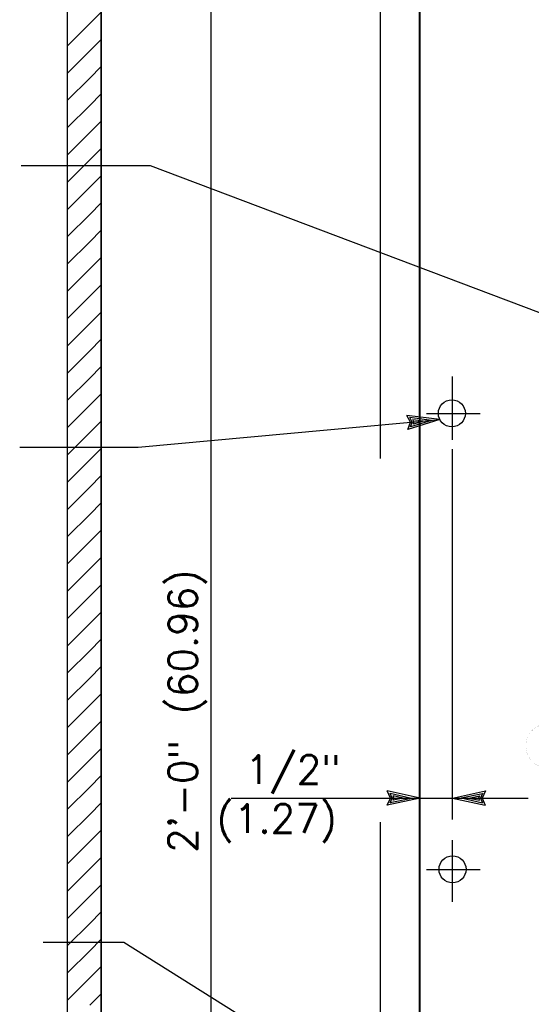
# Model space of a CAD drawing. Extents: x -17 to 2859, y -14 to 3983.
# Tile 5 of 39: x -12.97 to -10.73, y 7.77 to 12.07. Entities that reach past the tile are written whole.
import ezdxf
from ezdxf.enums import TextEntityAlignment as Align

# ---------------------------------------------------------------- set-up
doc = ezdxf.new("R2010")
doc.units = 0
doc.header["$LTSCALE"] = 25.4
doc.header["$MEASUREMENT"] = 0
doc.linetypes.add('HIDDEN2', pattern=[0.1875, 0.125, -0.0625])
doc.layers.add('PAN_TS', color=7, linetype='CONTINUOUS')
doc.styles.add('TXT_SHX', font='txt.shx')

# ---------------------------------------------------------------- blocks, each defined once
blk = doc.blocks.new('LT1')
at = {"layer": 'PAN_TS', "color": 24, "linetype": 'CONTINUOUS'}
for p, q in [((0, 0), (-0.0015, -0.000325)), ((-0.0015, -0.000325), (-0.00135, 0)), ((0, 0), (-0.001488, 0.000325)), ((-0.00135, 0), (-0.001488, 0.000325)), ((-0.000387, -0.000013), (-0.001362, 0.000212)), ((-0.001275, 0), (-0.001362, 0.000212)), ((-0.001362, -0.000212), (-0.001275, 0)), ((-0.000763, 0), (-0.001225, 0.0001)), ((-0.001187, 0), (-0.001225, 0.0001)), ((-0.000763, 0), (-0.001225, -0.0001)), ((-0.001225, -0.0001), (-0.001187, 0)), ((-0.000387, -0.000013), (-0.001362, -0.000212))]:
    blk.add_line(p, q, dxfattribs=at)

msp = doc.modelspace()

# ---------------------------------------------------------------- linework, layer by layer
at = {"layer": 'PAN_TS', "color": 7, "linetype": 'CONTINUOUS'}
for p, q in [((-11.2206, 4.9297), (-11.2206, 13.3907)), ((-12.7576, 5.3887), (-12.7576, 12.8727)), ((-12.6106, 5.3887), (-12.6106, 12.8727)), ((-11.2176, 5.3887), (-11.2176, 12.8517)), ((-12.1296, 5.9177), (-12.1296, 12.3937)), ((-12.6606, 12.0487), (-12.6106, 12.0987)), ((-12.7576, 11.9517), (-12.6606, 12.0487)), ((-12.6606, 11.9297), (-12.6106, 11.9797)), ((-12.7576, 11.8327), (-12.6606, 11.9297)), ((-12.6606, 11.8107), (-12.6106, 11.8607)), ((-12.7576, 11.7137), (-12.6606, 11.8107)), ((-12.6606, 11.6917), (-12.6106, 11.7417)), ((-12.7576, 11.5947), (-12.6606, 11.6917)), ((-12.6606, 11.5727), (-12.6106, 11.6227)), ((-12.7576, 11.4757), (-12.6606, 11.5727)), ((-12.6606, 11.4537), (-12.6106, 11.5037)), ((-12.9601, 11.4297), (-12.3966, 11.4297)), ((-12.7576, 11.3567), (-12.6606, 11.4537)), ((-12.3966, 11.4297), (-9.2136, 10.2277)), ((-12.6606, 11.3347), (-12.6106, 11.3847)), ((-12.7576, 11.2377), (-12.6606, 11.3347)), ((-12.6606, 11.2157), (-12.6106, 11.2657)), ((-12.7576, 11.1187), (-12.6606, 11.2157)), ((-12.6606, 11.0967), (-12.6106, 11.1467)), ((-12.7576, 10.9997), (-12.6606, 11.0967)), ((-12.6606, 10.9777), (-12.6106, 11.0277)), ((-12.7576, 10.8807), (-12.6606, 10.9777)), ((-12.6606, 10.8587), (-12.6106, 10.9087)), ((-12.7576, 10.7617), (-12.6606, 10.8587)), ((-12.6606, 10.7397), (-12.6106, 10.7897)), ((-12.7576, 10.6427), (-12.6606, 10.7397)), ((-12.6606, 10.6207), (-12.6106, 10.6707)), ((-12.7576, 10.5237), (-12.6606, 10.6207)), ((-12.6606, 10.5017), (-12.6106, 10.5517)), ((-12.7576, 10.4047), (-12.6606, 10.5017)), ((-11.0756, 10.2317), (-11.0756, 10.5087)), ((-12.6606, 10.3827), (-12.6106, 10.4327)), ((-12.7576, 10.2857), (-12.6606, 10.3827)), ((-12.6606, 10.2637), (-12.6106, 10.3137)), ((-12.4486, 10.1997), (-11.1306, 10.3207)), ((-11.1896, 10.3477), (-10.9546, 10.3477)), ((-12.7576, 10.1667), (-12.6606, 10.2637)), ((-12.9667, 10.1997), (-12.4486, 10.1997)), ((-12.6606, 10.1447), (-12.6106, 10.1947)), ((-11.0756, 8.5747), (-11.0756, 10.1907)), ((-12.7576, 10.0477), (-12.6606, 10.1447)), ((-12.6606, 10.0257), (-12.6106, 10.0757)), ((-12.7576, 9.9287), (-12.6606, 10.0257)), ((-12.6606, 9.9067), (-12.6106, 9.9567)), ((-12.7576, 9.8097), (-12.6606, 9.9067)), ((-12.6606, 9.7877), (-12.6106, 9.8377)), ((-12.7576, 9.6907), (-12.6606, 9.7877)), ((-12.6606, 9.6687), (-12.6106, 9.7187)), ((-12.7576, 9.5717), (-12.6606, 9.6687)), ((-12.6606, 9.5497), (-12.6106, 9.5997)), ((-12.7576, 9.4527), (-12.6606, 9.5497)), ((-12.6606, 9.4307), (-12.6106, 9.4807)), ((-12.7576, 9.3337), (-12.6606, 9.4307)), ((-12.6606, 9.3117), (-12.6106, 9.3617)), ((-12.7576, 9.2147), (-12.6606, 9.3117)), ((-12.6606, 9.1927), (-12.6106, 9.2427)), ((-12.7576, 9.0957), (-12.6606, 9.1927)), ((-12.6606, 9.0737), (-12.6106, 9.1237)), ((-12.7576, 8.9767), (-12.6606, 9.0737)), ((-12.6606, 8.9547), (-12.6106, 9.0047)), ((-12.7576, 8.8577), (-12.6606, 8.9547)), ((-12.6606, 8.8357), (-12.6106, 8.8857)), ((-12.7576, 8.7387), (-12.6606, 8.8357)), ((-12.6606, 8.7167), (-12.6106, 8.7667)), ((-12.7576, 8.6197), (-12.6606, 8.7167)), ((-12.6606, 8.5977), (-12.6106, 8.6477)), ((-12.0431, 8.6687), (-11.2176, 8.6687)), ((-11.2176, 8.6687), (-11.0756, 8.6687)), ((-11.0756, 8.6687), (-10.7446, 8.6687)), ((-12.7576, 8.5007), (-12.6606, 8.5977)), ((-12.6606, 8.4787), (-12.6106, 8.5287)), ((-12.7576, 8.3817), (-12.6606, 8.4787)), ((-11.0756, 8.2157), (-11.0756, 8.4857)), ((-12.6606, 8.3597), (-12.6106, 8.4097)), ((-12.7576, 8.2627), (-12.6606, 8.3597)), ((-11.1896, 8.3577), (-10.9546, 8.3577)), ((-12.6606, 8.2407), (-12.6106, 8.2907)), ((-12.7576, 8.1437), (-12.6606, 8.2407)), ((-12.6606, 8.1217), (-12.6106, 8.1717)), ((-12.7576, 8.0247), (-12.6606, 8.1217)), ((-12.8636, 8.0397), (-12.5116, 8.0397)), ((-12.6606, 8.0027), (-12.6106, 8.0527)), ((-12.5116, 8.0397), (-9.5426, 6.1777)), ((-12.7576, 7.9057), (-12.6606, 8.0027)), ((-12.6606, 7.8837), (-12.6106, 7.9337)), ((-12.7576, 7.7867), (-12.6606, 7.8837)), ((-12.6606, 7.7647), (-12.6106, 7.8147))]:
    msp.add_line(p, q, dxfattribs=at)
at = {"layer": 'PAN_TS', "color": 7, "linetype": 'HIDDEN2'}
msp.add_line((-11.3906, 5.3887), (-11.3906, 12.8727), dxfattribs=at)
at = {"layer": 'PAN_TS', "color": 7, "linetype": 'CONTINUOUS'}
msp.add_lwpolyline([(-12.7576, 5.3887), (-12.7576, 12.8727), (-12.6106, 12.8727), (-12.6106, 5.3887)], close=True, dxfattribs=at)
at = {"layer": 'PAN_TS', "color": 7, "linetype": 'CONTINUOUS', "const_width": 0.00025}
msp.add_lwpolyline([(-10.6616, 8.8007, -0.050301), (-10.6798, 8.8026, -0.050116), (-10.6972, 8.808, -0.049779), (-10.7134, 8.8168, -0.049345), (-10.7275, 8.8287, -0.048883), (-10.7391, 8.8432, -0.048464), (-10.7477, 8.8597, -0.048148), (-10.753, 8.8776, -0.047979), (-10.7548, 8.8962, -0.047979), (-10.753, 8.9149, -0.048148), (-10.7477, 8.9328, -0.048464), (-10.7391, 8.9493, -0.048883), (-10.7275, 8.9638, -0.049345), (-10.7134, 8.9756, -0.049779), (-10.6972, 8.9845, -0.050116), (-10.6798, 8.9899, -0.050301), (-10.6616, 8.9917, -0.050301)], format="xyb", dxfattribs=at)
at = {"layer": 'PAN_TS', "color": 7, "linetype": 'CONTINUOUS'}
for centre in [(-11.0786, 10.3477), (-11.0756, 8.3577)]:
    msp.add_circle(centre, 0.059, dxfattribs=at)

# ---------------------------------------------------------------- block references
at = {"layer": 'PAN_TS', "linetype": 'CONTINUOUS'}
for p, xscale, yscale, zscale, rotation in [((-11.1306, 10.3207), 96.00015194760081, 96.00015194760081, 96.00015194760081, 5.245493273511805), ((-11.0756, 8.6687), 96, 96, 96, 180.0000000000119)]:
    msp.add_blockref('LT1', p, dxfattribs=dict(at, xscale=xscale, yscale=yscale, zscale=zscale, rotation=rotation))
at = {"layer": 'PAN_TS', "linetype": 'CONTINUOUS', "xscale": 96, "yscale": 96, "zscale": 96}
msp.add_blockref('LT1', (-11.2176, 8.6687), dxfattribs=at)

# ---------------------------------------------------------------- texts
at = {"layer": 'PAN_TS', "color": 7, "linetype": 'CONTINUOUS', "style": 'TXT_SHX'}
msp.add_text('2\'-0" (60.96)', height=0.125, rotation=90, dxfattribs=at).set_placement((-12.1916, 9.0481), align=Align.CENTER)
for s, p in [(' 1/2"', (-12.0926, 8.7307)), ('(1.27)', (-12.1058, 8.5167))]:
    msp.add_text(s, height=0.125, dxfattribs=at).set_placement(p)

doc.saveas('drawing.dxf')
